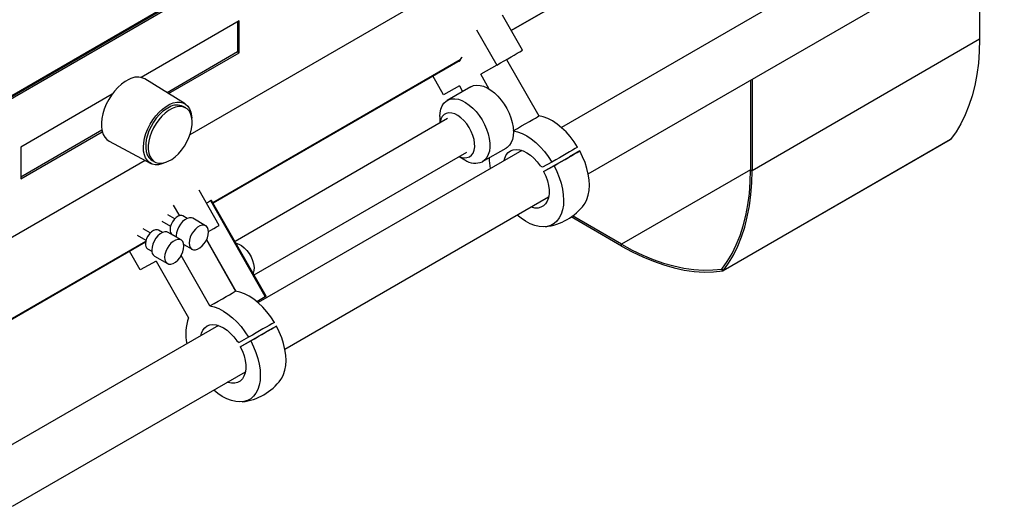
# Model space of a CAD drawing. Header units: millimetres. Extents: x 22 to 1954, y -1449 to 528.
# Tile 10 of 16: x 1280 to 1739, y -899 to -672. Entities that reach past the tile are written whole.
import ezdxf

# ---------------------------------------------------------------- set-up
doc = ezdxf.new("R2010")
doc.units = ezdxf.units.MM

msp = doc.modelspace()

# ---------------------------------------------------------------- linework, layer by layer
at = {"color": 8, "linetype": 'Continuous', "lineweight": 25}
for p, q in [((1556.24, -545.24), (1269.8, -710.6)), ((1269.99, -711.75), (1550.25, -549.96)), ((1359.01, -725.17), (1549.27, -615.33)), ((1596.93, -625.86), (1508.73, -676.78)), ((1484.98, -690.49), (1369.69, -757.04)), ((1234.59, -796.99), (1338.04, -737.27)), ((1620.32, -741.72), (1560.22, -776.42)), ((1338.31, -775.16), (1253.9, -823.89)), ((1606.95, -787.96), (1606.95, -787.96))]:
    msp.add_line(p, q, dxfattribs=at)
at = {"color": 7, "linetype": 'Continuous', "lineweight": 25}
for p, q in [((1269.85, -710.92), (1556.03, -545.71)), ((1726.14, -610), (1532.15, -721.99)), ((1508.75, -676.83), (1596.84, -625.97)), ((1544.65, -743.64), (1738.64, -631.65)), ((1727.09, -638.32), (1727.09, -680.88)), ((1513.98, -685.99), (1504.62, -669.57)), ((1381.88, -672.3), (1336.24, -698.65)), ((1381.18, -672.71), (1381.18, -686.76)), ((1381.88, -687.16), (1381.88, -672.3)), ((1492.6, -676.51), (1501.96, -692.93)), ((1727.09, -680.88), (1621.03, -742.12)), ((1381.18, -686.76), (1348.27, -705.76)), ((1348.95, -706.18), (1381.88, -687.16)), ((1381.18, -686.76), (1381.88, -687.16)), ((1369.72, -757.09), (1484.9, -690.6)), ((1484.02, -691.1), (1484.56, -691.07)), ((1501.96, -692.93), (1494.52, -697.06)), ((1506.61, -690.25), (1521.64, -716.6)), ((1498.51, -704.05), (1494.52, -697.06)), ((1356.69, -710.99), (1337.96, -699.36)), ((1477.15, -706.71), (1472.16, -697.95)), ((1620.32, -699.96), (1620.32, -741.71)), ((1621.03, -699.55), (1621.03, -742.12)), ((1322.66, -706.49), (1280.06, -731.08)), ((1484.59, -702.58), (1477.15, -706.71)), ((1489.85, -702.99), (1478.89, -709.32)), ((1484.59, -702.58), (1486.07, -705.18)), ((1357, -712.89), (1355.79, -712.2)), ((1479.11, -717.86), (1379.98, -775.08)), ((1475.47, -716.88), (1475.47, -719.95)), ((1317.91, -723.28), (1280.06, -745.13)), ((1280.06, -745.95), (1318.08, -724)), ((1321.26, -728.29), (1340.69, -738.69)), ((1607.45, -788.83), (1713.52, -727.6)), ((1713.62, -727.51), (1607.55, -788.74)), ((1280.06, -731.08), (1280.06, -745.95)), ((1388.89, -790.72), (1488.11, -733.45)), ((1513.7, -732.64), (1390.73, -803.63)), ((1495.39, -737.9), (1506.35, -731.57)), ((1540.71, -732.9), (1535.87, -735.59)), ((1341.29, -737.31), (1342.5, -738.01)), ((1484.47, -735.54), (1487.14, -737.08)), ((1527.7, -738.11), (1523.37, -740.51)), ((1523.85, -742.53), (1535.87, -735.59)), ((1523.37, -740.51), (1522.25, -739.86)), ((1523.85, -742.53), (1528.69, -739.84)), ((1620.32, -741.71), (1621.03, -742.12)), ((1372.56, -767.63), (1363.2, -751.21)), ((1368.63, -756.2), (1366.68, -757.33)), ((1368.03, -756.54), (1366.68, -757.32)), ((1368.87, -756.05), (1368.03, -756.54)), ((1368.63, -756.2), (1368.03, -756.54)), ((1394.07, -800.83), (1368.63, -756.2)), ((1394.51, -800.58), (1369.07, -755.95)), ((1403.23, -825.28), (1526.2, -754.29)), ((1351.17, -758.15), (1354.01, -763.12)), ((1345.77, -765.58), (1349.9, -767.97)), ((1351.9, -764.5), (1348.65, -762.62)), ((1357.62, -764.34), (1355.69, -763.23)), ((1366.27, -767.77), (1360.26, -764.3)), ((1560.22, -777.23), (1536.74, -763.68)), ((1560.22, -776.42), (1537.37, -763.22)), ((1340.45, -771.12), (1337.19, -769.24)), ((1346.17, -770.96), (1344.24, -769.84)), ((1354.81, -774.39), (1348.8, -770.92)), ((1253.9, -823.95), (1338.3, -775.23)), ((1334.31, -772.19), (1338.45, -774.58)), ((1350.69, -771.89), (1352.62, -773)), ((1352.59, -772.4), (1352.65, -773.22)), ((1366.63, -774.42), (1380.21, -798.24)), ((1366.71, -774.26), (1380.39, -798.27)), ((1335.73, -788.35), (1330.74, -779.59)), ((1339.24, -778.5), (1341.17, -779.62)), ((1356.08, -776.56), (1359.92, -778.77)), ((1356.51, -776.8), (1356.12, -777.02)), ((1560.22, -777.23), (1560.22, -776.42)), ((1343.17, -784.22), (1335.73, -788.35)), ((1342.45, -781.92), (1348.46, -785.39)), ((1343.17, -784.22), (1358.26, -810.7)), ((1368.19, -805.18), (1354.82, -781.71)), ((1606.95, -787.96), (1607.55, -788.74)), ((1607.33, -788.87), (1606.95, -787.96)), ((1390.12, -803.11), (1394.07, -800.83)), ((1372.28, -814.28), (1272.32, -871.98)), ((1399.29, -814.54), (1394.45, -817.23)), ((1380.83, -821.5), (1381.94, -822.15)), ((1386.28, -819.75), (1381.94, -822.15)), ((1382.43, -824.17), (1394.45, -817.23)), ((1382.43, -824.17), (1387.27, -821.48)), ((1276.29, -898.56), (1384.78, -835.93))]:
    msp.add_line(p, q, dxfattribs=at)
at = {"color": 7, "linetype": 'Continuous', "lineweight": 25, "flags": 128}
for points in [[(1727.09, -680.88), (1726.96, -686.53), (1726.54, -692.01), (1725.85, -697.28), (1724.89, -702.35), (1723.66, -707.19), (1722.16, -711.79), (1720.4, -716.14), (1718.39, -720.21), (1716.13, -724.01), (1713.62, -727.51)], [(1501.96, -692.93), (1503.74, -691.91), (1505.46, -690.92), (1507.11, -689.96), (1508.69, -689.06), (1510.17, -688.2), (1511.55, -687.4), (1512.83, -686.66), (1513.98, -685.99)], [(1484.56, -691.07), (1485.72, -689.42), (1485.87, -689.19)], [(1330.47, -699.55), (1328.75, -700.52), (1327.04, -701.77), (1325.38, -703.28), (1323.81, -705.01), (1322.36, -706.92), (1321.06, -708.98), (1319.94, -711.14), (1319.02, -713.36), (1318.32, -715.58), (1317.86, -717.77), (1317.65, -719.86), (1317.69, -721.83), (1317.98, -723.63), (1318.52, -725.21), (1319.29, -726.55), (1320.27, -727.62), (1321.26, -728.29)], [(1489.93, -702.95), (1491.23, -702.43), (1492.68, -702.22), (1494.24, -702.34), (1495.88, -702.78), (1497.57, -703.52), (1499.28, -704.56), (1500.95, -705.87), (1502.57, -707.42), (1504.09, -709.18), (1505.49, -711.12), (1506.72, -713.18), (1507.77, -715.34), (1508.62, -717.53), (1509.24, -719.72), (1509.63, -721.86), (1509.77, -723.9), (1509.66, -725.8), (1509.3, -727.52), (1508.71, -729.02), (1507.89, -730.27), (1506.86, -731.24), (1506.35, -731.57)], [(1347.96, -738.14), (1347.57, -738.33), (1345.9, -738.98), (1344.29, -739.32), (1342.77, -739.32), (1341.39, -739), (1340.16, -738.37), (1339.12, -737.43), (1338.29, -736.2), (1337.7, -734.72), (1337.34, -733.02), (1337.23, -731.13), (1337.38, -729.1), (1337.77, -726.98), (1338.41, -724.8), (1339.27, -722.62), (1340.34, -720.49), (1341.59, -718.46), (1343, -716.57), (1344.53, -714.85), (1346.15, -713.36), (1347.83, -712.13), (1349.52, -711.18), (1351.19, -710.53), (1352.8, -710.19), (1354.31, -710.19), (1355.7, -710.5), (1356.93, -711.14), (1357.97, -712.08), (1358.79, -713.31), (1359.39, -714.79), (1359.75, -716.49), (1359.84, -717.56)], [(1475.47, -716.88), (1475.58, -715.09), (1475.94, -713.38), (1476.53, -711.88), (1477.35, -710.63), (1478.38, -709.65), (1479.6, -708.98), (1480.98, -708.61), (1482.48, -708.57), (1484.09, -708.85), (1485.76, -709.44), (1487.46, -710.33), (1489.16, -711.51), (1490.81, -712.94), (1492.38, -714.6), (1493.85, -716.46), (1495.16, -718.46), (1496.31, -720.58), (1497.26, -722.76), (1498, -724.96), (1498.51, -727.13), (1498.77, -729.22), (1498.78, -731.2), (1498.55, -733.01), (1498.07, -734.63), (1497.37, -736), (1496.44, -737.12), (1495.31, -737.95), (1495.31, -737.95)], [(1349.43, -712.45), (1347.82, -713.36), (1346.23, -714.56), (1344.69, -716), (1343.26, -717.66), (1341.95, -719.5), (1340.8, -721.47), (1339.84, -723.51), (1339.1, -725.59), (1338.59, -727.65), (1338.33, -729.63), (1338.32, -731.5), (1338.56, -733.19), (1339.04, -734.69), (1339.76, -735.93), (1340.7, -736.9), (1341.29, -737.31)], [(1350.63, -713.14), (1349.02, -714.06), (1347.43, -715.25), (1345.9, -716.7), (1344.46, -718.36), (1343.15, -720.19), (1342, -722.16), (1341.05, -724.21), (1340.3, -726.28), (1339.8, -728.34), (1339.53, -730.32), (1339.52, -732.19), (1339.76, -733.89), (1340.24, -735.38), (1340.96, -736.63), (1341.9, -737.6), (1343.03, -738.27), (1344.32, -738.63), (1345.75, -738.66), (1347.27, -738.37), (1348.86, -737.75), (1350.47, -736.84), (1352.06, -735.65), (1353.6, -734.2), (1355.04, -732.54), (1356.34, -730.7), (1357.49, -728.74), (1358.45, -726.69), (1359.19, -724.61), (1359.7, -722.56), (1359.96, -720.57), (1359.97, -718.71), (1359.73, -717.01), (1359.25, -715.52), (1358.53, -714.27), (1357.59, -713.3), (1356.47, -712.63), (1355.17, -712.27), (1353.74, -712.24), (1352.22, -712.53), (1350.63, -713.14)], [(1489.3, -735.64), (1490.25, -734.91), (1490.98, -733.87), (1491.47, -732.57), (1491.71, -731.05), (1491.69, -729.36), (1491.42, -727.55), (1490.89, -725.67), (1490.12, -723.8), (1489.15, -721.98), (1488, -720.28), (1486.7, -718.76), (1485.31, -717.46), (1483.87, -716.42), (1482.41, -715.67), (1480.99, -715.25), (1479.66, -715.16), (1478.45, -715.41), (1477.41, -715.99), (1476.57, -716.88), (1475.96, -718.05), (1475.59, -719.47), (1475.53, -719.92)], [(1509.62, -723.54), (1511.62, -722.4), (1513.6, -721.26), (1515.49, -720.18), (1517.22, -719.18), (1518.75, -718.3), (1520.02, -717.56), (1520.99, -716.99), (1521.64, -716.6)], [(1539.72, -731.17), (1538.06, -728.62), (1536.24, -726.23), (1534.29, -724.03), (1532.24, -722.07), (1530.13, -720.36), (1527.97, -718.95), (1525.82, -717.84), (1523.7, -717.05), (1521.64, -716.6)], [(1509.76, -723.56), (1511.67, -723.99), (1513.8, -724.77), (1515.95, -725.89), (1518.1, -727.3), (1520.22, -729.01), (1522.27, -730.97), (1524.22, -733.17), (1526.04, -735.56), (1527.7, -738.11)], [(1505.41, -737.43), (1505.73, -736.21), (1506.38, -734.8), (1507.27, -733.66), (1508.37, -732.83), (1509.66, -732.33), (1511.11, -732.17), (1512.67, -732.35), (1514.31, -732.88), (1515.99, -733.73), (1517.67, -734.88), (1519.3, -736.31), (1520.84, -737.99), (1522.25, -739.86)], [(1539.72, -731.17), (1538.57, -731.84), (1537.3, -732.58), (1535.91, -733.38), (1534.43, -734.24), (1532.86, -735.14), (1531.2, -736.1), (1529.48, -737.09), (1527.7, -738.11)], [(1528.69, -739.84), (1530.47, -738.82), (1532.19, -737.83), (1533.85, -736.88), (1535.42, -735.97), (1536.9, -735.12), (1538.29, -734.31), (1539.56, -733.58), (1540.71, -732.9)], [(1542.74, -757.82), (1543.16, -757.2), (1544.04, -755.47), (1544.68, -753.5), (1545.07, -751.31), (1545.2, -748.94), (1545.07, -746.41), (1544.68, -743.77), (1544.03, -741.06), (1543.15, -738.32), (1542.04, -735.59), (1540.71, -732.9)], [(1528.69, -739.84), (1530.01, -742.53), (1531.13, -745.26), (1532.01, -748), (1532.65, -750.71), (1533.04, -753.35), (1533.18, -755.88), (1533.05, -758.25), (1532.66, -760.44), (1532.02, -762.41), (1531.14, -764.14), (1530.03, -765.59), (1528.71, -766.75), (1527.19, -767.59), (1525.5, -768.11), (1523.67, -768.29), (1521.72, -768.14), (1519.68, -767.66), (1517.58, -766.85), (1515.46, -765.72), (1513.34, -764.3), (1511.47, -762.79)], [(1523.85, -742.53), (1524.84, -744.67), (1525.6, -746.83), (1526.12, -748.97), (1526.38, -751.04), (1526.37, -752.97), (1526.1, -754.73), (1525.57, -756.26), (1524.8, -757.54), (1523.81, -758.52), (1522.61, -759.18), (1521.24, -759.52), (1519.74, -759.51), (1518.13, -759.16), (1517.9, -759.08)], [(1606.95, -787.96), (1609.44, -784.49), (1611.69, -780.72), (1613.68, -776.68), (1615.43, -772.37), (1616.91, -767.81), (1618.14, -763), (1619.09, -757.98), (1619.77, -752.74), (1620.18, -747.31), (1620.32, -741.71)], [(1607.55, -788.74), (1610.06, -785.24), (1612.32, -781.44), (1614.34, -777.37), (1616.1, -773.02), (1617.59, -768.42), (1618.82, -763.58), (1619.79, -758.51), (1620.48, -753.24), (1620.89, -747.76), (1621.03, -742.12)], [(1368.87, -756.05), (1368.98, -755.99), (1369.04, -755.96), (1369.07, -755.95), (1369.05, -755.95), (1369, -755.99), (1368.91, -756.04), (1368.78, -756.11), (1368.63, -756.2)], [(1355.69, -763.23), (1355.23, -763.05), (1354.38, -763.03), (1353.43, -763.35), (1352.47, -763.98), (1351.57, -764.87), (1350.78, -765.97), (1350.17, -767.18), (1349.79, -768.42), (1349.66, -769.6)], [(1360.26, -764.3), (1359.63, -764.06), (1358.67, -764.04), (1357.62, -764.34), (1356.54, -764.97), (1355.49, -765.87), (1354.53, -767.01), (1353.72, -768.31), (1353.11, -769.69), (1352.72, -771.08), (1352.59, -772.4)], [(1344.24, -769.84), (1343.78, -769.66), (1342.92, -769.64), (1341.98, -769.96), (1341.02, -770.59), (1340.11, -771.49), (1339.32, -772.58), (1338.72, -773.79), (1338.33, -775.03), (1338.2, -776.21)], [(1348.8, -770.92), (1348.18, -770.68), (1347.22, -770.65), (1346.17, -770.96), (1345.09, -771.58), (1344.03, -772.49), (1343.08, -773.62), (1342.27, -774.92), (1341.65, -776.3), (1341.27, -777.69), (1341.14, -779.01)], [(1358.6, -775.87), (1358.73, -777.03), (1359.12, -777.98), (1359.73, -778.65), (1360.54, -779.01), (1361.5, -779.04), (1362.55, -778.73), (1363.63, -778.11), (1364.68, -777.2), (1365.64, -776.07), (1366.45, -774.77), (1367.07, -773.39), (1367.45, -772), (1367.58, -770.68), (1367.45, -769.52), (1367.07, -768.57), (1366.45, -767.89), (1365.64, -767.53), (1364.68, -767.51), (1363.63, -767.81), (1362.55, -768.44), (1361.5, -769.34), (1360.54, -770.48), (1359.73, -771.77), (1359.12, -773.16), (1358.73, -774.55), (1358.6, -775.87)], [(1367.58, -770.52), (1368.75, -769.84), (1370.13, -769.04), (1371.4, -768.3), (1372.56, -767.63)], [(1347.15, -782.48), (1347.28, -783.64), (1347.66, -784.59), (1348.28, -785.26), (1349.09, -785.63), (1350.05, -785.65), (1351.1, -785.35), (1352.18, -784.72), (1353.23, -783.81), (1354.19, -782.68), (1355, -781.38), (1355.61, -780), (1356, -778.61), (1356.13, -777.29), (1356, -776.13), (1355.61, -775.18), (1355, -774.51), (1354.19, -774.15), (1353.23, -774.12), (1352.18, -774.43), (1351.1, -775.05), (1350.05, -775.96), (1349.09, -777.09), (1348.28, -778.39), (1347.66, -779.77), (1347.28, -781.16), (1347.15, -782.48)], [(1380.47, -775.89), (1381.73, -776.29), (1383.02, -777.01), (1384.28, -778.01), (1385.48, -779.26), (1386.55, -780.71), (1387.45, -782.29), (1388.15, -783.94), (1388.62, -785.59), (1388.84, -787.19), (1388.8, -788.65), (1388.5, -789.92), (1388.47, -789.98)], [(1560.22, -776.42), (1565.14, -779.1), (1570.05, -781.46), (1574.92, -783.48), (1579.75, -785.17), (1584.52, -786.51), (1589.22, -787.51), (1593.82, -788.15), (1598.32, -788.44), (1602.7, -788.38), (1606.95, -787.96)], [(1560.22, -777.23), (1565.18, -779.94), (1570.12, -782.31), (1575.04, -784.35), (1579.91, -786.06), (1584.72, -787.41), (1589.45, -788.41), (1594.09, -789.06), (1598.63, -789.35), (1603.04, -789.29), (1607.33, -788.87)], [(1368.19, -805.18), (1370.2, -804.04), (1372.18, -802.9), (1374.07, -801.82), (1375.8, -800.82), (1377.33, -799.94), (1378.6, -799.2), (1379.57, -798.63), (1380.21, -798.24)], [(1398.3, -812.81), (1396.64, -810.26), (1394.82, -807.87), (1392.87, -805.67), (1390.82, -803.71), (1388.7, -802.01), (1386.55, -800.59), (1384.4, -799.48), (1382.27, -798.69), (1380.21, -798.24)], [(1368.19, -805.18), (1370.25, -805.63), (1372.38, -806.42), (1374.53, -807.53), (1376.68, -808.94), (1378.8, -810.65), (1380.85, -812.61), (1382.8, -814.81), (1384.62, -817.2), (1386.28, -819.75)], [(1363.98, -819.07), (1364.31, -817.85), (1364.96, -816.44), (1365.85, -815.3), (1366.95, -814.47), (1368.24, -813.97), (1369.69, -813.81), (1371.25, -813.99), (1372.89, -814.52), (1374.57, -815.37), (1376.25, -816.52), (1377.87, -817.95), (1379.41, -819.63), (1380.83, -821.5)], [(1398.3, -812.81), (1397.15, -813.48), (1395.87, -814.22), (1394.49, -815.02), (1393.01, -815.88), (1391.43, -816.78), (1389.78, -817.74), (1388.06, -818.73), (1386.28, -819.75)], [(1387.27, -821.48), (1389.05, -820.46), (1390.77, -819.47), (1392.42, -818.52), (1394, -817.61), (1395.48, -816.76), (1396.86, -815.95), (1398.14, -815.22), (1399.29, -814.54)], [(1401.32, -839.46), (1401.74, -838.84), (1402.62, -837.12), (1403.26, -835.14), (1403.65, -832.95), (1403.78, -830.58), (1403.64, -828.05), (1403.25, -825.41), (1402.61, -822.7), (1401.73, -819.96), (1400.61, -817.23), (1399.29, -814.54)], [(1387.27, -821.48), (1388.59, -824.17), (1389.71, -826.9), (1390.59, -829.64), (1391.23, -832.35), (1391.62, -834.99), (1391.75, -837.52), (1391.63, -839.89), (1391.24, -842.08), (1390.6, -844.06), (1389.72, -845.78), (1388.61, -847.23), (1387.28, -848.39), (1385.77, -849.23), (1384.08, -849.75), (1382.25, -849.93), (1380.3, -849.78), (1378.26, -849.3), (1376.16, -848.49), (1374.04, -847.36), (1371.92, -845.94), (1370.05, -844.43)], [(1382.43, -824.17), (1383.42, -826.31), (1384.18, -828.47), (1384.7, -830.62), (1384.96, -832.68), (1384.95, -834.61), (1384.68, -836.37), (1384.15, -837.9), (1383.38, -839.18), (1382.38, -840.16), (1381.19, -840.82), (1379.82, -841.16), (1378.32, -841.15), (1376.71, -840.8), (1376.48, -840.72)]]:
    msp.add_lwpolyline(points, dxfattribs=at)
at = {"color": 7, "linetype": 'Continuous', "lineweight": 25}
for centre, radius, start, end in [((1334.4, -706.35), 7.85, 63.0072, 120.0224), ((1352.85, -718.32), 6.8, 64.3157, 120.2098), ((1713.34, -727.29), 0.35, 300.1569, 322.3009), ((1487.04, -730.74), 5.39, 242.1614, 294.7341), ((1492.02, -729.99), 8.61, 235.4682, 292.4878), ((1526.76, -735.58), 28.34, 181.1397, 191.3128), ((1521.81, -742.39), 26, 276.3936, 323.601), ((1352.14, -769.86), 2.49, 174.0673, 234.6205), ((1340.68, -776.47), 2.49, 174.0686, 234.6194), ((1344.19, -779.38), 3.08, 173.143, 235.5447), ((1606.95, -787.96), 0.00341, 277.4272, 322.352), ((1607.28, -788.53), 0.347, 277.6298, 322.3763), ((1388.02, -790.07), 12.35, 299.3604, 301.713), ((1378.32, -817.94), 21.32, 160.1389, 193.1165), ((1380.39, -824.03), 26, 276.3936, 323.601)]:
    msp.add_arc(centre, radius, start, end, dxfattribs=at)

doc.saveas('drawing.dxf')
